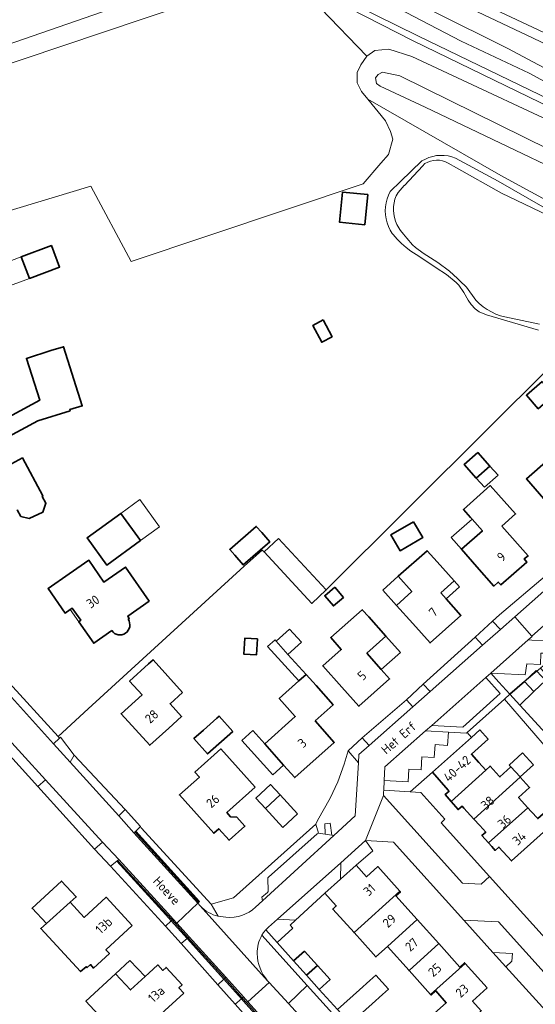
# Model space of a CAD drawing. Header units: metres. Extents: x 178952 to 185583, y 415201 to 419317.
# Tile 52 of 165: x 181746 to 181846, y 417140 to 417332. Entities that reach past the tile are written whole.
import ezdxf
from ezdxf.enums import TextEntityAlignment as Align

# ---------------------------------------------------------------- set-up
doc = ezdxf.new("R2010")
doc.units = ezdxf.units.M
for name, color, linetype, lineweight in [('B-XX-GR-BEPLANTING_CULTUUR_BODEMBEDEKKER-GV', 253, 'Continuous', 18), ('B-XX-GR-BEPLANTING_CULTUUR_HEESTERS-GV', 253, 'Continuous', 18), ('B-XX-GR-BOUWLAND-GV', 253, 'Continuous', 13), ('B-XX-GR-GRAS-GV', 253, 'Continuous', 13), ('B-XX-GR-HAAG-GV', 253, 'Continuous', 13), ('B-XX-GR-HOUTOPSTAND_LOOF-GV', 253, 'Continuous', 13), ('B-XX-OG-BEBOUWING-GV', 252, 'Continuous', 35), ('B-XX-OG-BEBOUWING-T18', 252, 'Continuous', 18), ('B-XX-OG-BEBOUWING_OVERBOUWING-GV', 252, 'Continuous', 18), ('B-XX-OG-BEBOUWING_SCHUUR-GV', 252, 'Continuous', 35), ('B-XX-OG-TERREIN_CULTUURSCHEIDING-GV', 253, 'Continuous', 18), ('B-XX-OG-TERREIN_ERF-GV', 253, 'Continuous', 18), ('B-XX-OG-TERREIN_ONBEGROEID-GV', 253, 'Continuous', 18), ('B-XX-OG-TOPOGRAFIE-T18', 253, 'Continuous', 18), ('B-XX-OG-WATER-GV', 253, 'Continuous', 18), ('B-XX-OG-WATER_SLOOT-GV', 253, 'Continuous', 18), ('B-XX-OG-WEG-GV', 253, 'Continuous', 18), ('B-XX-VH-GOOT-G', 253, 'Continuous', 18), ('B-XX-VH-VERHARDING_ASFALT-GV', 251, 'Continuous', 18), ('B-XX-VH-VERHARDING_BEDRIJFSVLOERPLAAT-GV', 251, 'Continuous', 18), ('B-XX-VH-VERHARDING_BETONSTRAATSTEEN-GV', 251, 'Continuous', 18), ('B-XX-VH-VERHARDING_STRAATBAKSTEEN-GV', 251, 'Continuous', 18), ('B-XX-VH-VERHARDING_TEGEL-GV', 251, 'Continuous', 18)]:
    doc.layers.add(name, color=color, linetype=linetype, lineweight=lineweight)
doc.styles.add('NLCS-ISO-M-T18', font='NLCS-ISO.ttf', dxfattribs={"height": 1.8})

msp = doc.modelspace()

# ---------------------------------------------------------------- linework, layer by layer
at = {"layer": 'B-XX-GR-BEPLANTING_CULTUUR_BODEMBEDEKKER-GV'}
msp.add_lwpolyline([(181837.54, 417204.499), (181839.097, 417202.755), (181841.228, 417200.368), (181844.052, 417202.873), (181846.481, 417204.853), (181847.201, 417205.44), (181852.39, 417210.13), (181857.608, 417214.846), (181860.016, 417216.973), (181860.056, 417218.861), (181853.943, 417219.172), (181852.33, 417217.775), (181845.507, 417211.651), (181845.554, 417211.597), (181844.799, 417210.928), (181845.472, 417210.912), (181849.563, 417210.818), (181849.506, 417208.343), (181847.247, 417208.382), (181847.142, 417206.19), (181844.517, 417206.263), (181844.163, 417204.12), (181838.831, 417204.425)], close=True, dxfattribs=at)
at = {"layer": 'B-XX-GR-BEPLANTING_CULTUUR_HEESTERS-GV'}
for points in [[(181847.257, 417219.927), (181849.373, 417221.814), (181848.053, 417223.32), (181839.203, 417215.818), (181837.846, 417214.568), (181839.371, 417212.96), (181842.184, 417215.445)], [(181835.919, 417209.91), (181834.497, 417211.452), (181824.365, 417202.337), (181825.716, 417200.897)], [(181839.319, 417200.51), (181836.553, 417203.625), (181826.029, 417194.304), (181832.044, 417193.944)], [(181822.363, 417197.935), (181821.137, 417199.311), (181812.474, 417191.902), (181813.833, 417190.399)], [(181811.761, 417187.062), (181809.806, 417189.355), (181809.008, 417186.777), (181807.791, 417183.323), (181806.302, 417180.189), (181803.84, 417175.815), (181803.461, 417175.141), (181803.987, 417173.336), (181805.31, 417173.149), (181805.232, 417175.185), (181806.272, 417175.28), (181806.599, 417172.967), (181806.976, 417172.914), (181811.108, 417176.705)], [(181814.556, 417169.92), (181813.179, 417171.962), (181808.32, 417167.622), (181808.301, 417164.401), (181811.336, 417167.135)], [(181798.479, 417155.456), (181799.545, 417156.432), (181796.012, 417156.629), (181794.261, 417155.095), (181793.742, 417154.552), (181795.973, 417152.076), (181799.01, 417154.897)]]:
    msp.add_lwpolyline(points, close=True, dxfattribs=at)
for points in [[(181793.001, 417153.505, 0.1367489), (181792.08, 417149.929)], [(181792.08, 417149.929, 0.1756428), (181794.127, 417144.673)]]:
    msp.add_lwpolyline(points, format="xyb", dxfattribs=at)
msp.add_lwpolyline([(181794.127, 417144.673), (181794.439, 417144.329), (181798.165, 417140.226), (181801.821, 417143.743), (181793.001, 417153.505)], dxfattribs=at)
at = {"layer": 'B-XX-GR-BOUWLAND-GV'}
msp.add_lwpolyline([(181624.036, 417342.727), (181660.284, 417297.88), (181789.004, 417342.462)], dxfattribs=at)
at = {"layer": 'B-XX-GR-GRAS-GV'}
msp.add_lwpolyline([(181794.27, 417337.576), (181788.805, 417344.673), (181776.412, 417350.223), (181789.004, 417342.462), (181660.284, 417297.88), (181624.036, 417342.727), (181617.533, 417352.351), (181613.047, 417361.772), (181615.893, 417355.051), (181624.613, 417337.075), (181627.716, 417330.679), (181678.273, 417274.602), (181731.59, 417290.676), (181723.034, 417315.937), (181785.713, 417337.127), (181789.323, 417337.792)], close=True, dxfattribs=at)
at = {"layer": 'B-XX-GR-HAAG-GV'}
for points in [[(181833.754, 417191.994), (181832.93, 417192.923), (181832.78, 417192.788), (181829.254, 417193.008), (181829.078, 417190.423), (181826.671, 417190.57), (181826.516, 417188.072), (181824.111, 417188.206), (181823.972, 417185.692), (181821.574, 417185.829), (181821.428, 417183.317), (181816.793, 417183.589), (181816.689, 417181.69), (181821.849, 417181.371), (181826.16, 417185.2)], [(181841.721, 417149.948), (181837.899, 417150.172), (181840.427, 417147.395), (181841.623, 417148.455)]]:
    msp.add_lwpolyline(points, close=True, dxfattribs=at)
at = {"layer": 'B-XX-GR-HOUTOPSTAND_LOOF-GV'}
msp.add_lwpolyline([(181817.047, 417311.868), (181813.629, 417316.095), (181812.398, 417317.583), (181811.557, 417319.243), (181811.521, 417321.287), (181812.208, 417322.787), (181813.386, 417324.446), (181804.405, 417333.774), (181800.067, 417336.093), (181794.27, 417337.576), (181789.323, 417337.792), (181785.713, 417337.127), (181723.034, 417315.937), (181731.59, 417290.676), (181759.723, 417299.157), (181767.597, 417284.518), (181812.693, 417299.607), (181816.145, 417303.631), (181817.621, 417305.351), (181818.464, 417308.338), (181818.033, 417309.825)], close=True, dxfattribs=at)
at = {"layer": 'B-XX-OG-BEBOUWING-GV'}
for points in [[(181752.097, 417287.642), (181746.209, 417285.45), (181747.793, 417281.246), (181753.664, 417283.432)], [(181861.106, 417246.814), (181853.771, 417255.126), (181848.523, 417250.495), (181849.031, 417249.92), (181848.754, 417249.552), (181848.572, 417248.995), (181848.456, 417248.352), (181848.405, 417247.539), (181848.462, 417246.987), (181848.662, 417245.981), (181844.416, 417242.257), (181848.664, 417237.414), (181851.961, 417233.655), (181856.394, 417237.543), (181856.12, 417237.843), (181855.264, 417238.781), (181857.538, 417240.771), (181856.114, 417242.372)], [(181835.007, 417247.403), (181832.36, 417245.071), (181834.692, 417242.424), (181837.339, 417244.756)], [(181839.662, 417233.052), (181842.33, 417235.452), (181838.985, 417239.169), (181837.374, 417240.959), (181832.18, 417236.284), (181833.572, 417234.737), (181833.87, 417234.406), (181835.877, 417232.176), (181831.788, 417228.599), (181834.786, 417225.171), (181838.078, 417221.407), (181838.951, 417222.171), (181839.474, 417221.629), (181844.532, 417226.086), (181844.007, 417226.686), (181844.768, 417227.308)], [(181765.563, 417235.535), (181759.018, 417230.773), (181762.855, 417225.499), (181769.4, 417230.261)], [(181794.519, 417230.028), (181792.973, 417231.795), (181791.903, 417233.017), (181786.759, 417228.515), (181787.714, 417227.424), (181789.375, 417225.526)], [(181796.262, 417230.667), (181793.428, 417228.043), (181802.694, 417218.038), (181805.528, 417220.662)], [(181827.78, 417220.082), (181830.402, 417222.415), (181827.079, 417226.151), (181825.108, 417228.282), (181819.501, 417223.309), (181822.15, 417220.322), (181819.152, 417217.663), (181822.368, 417214.103), (181825.692, 417210.368), (181831.682, 417215.697), (181828.801, 417218.934)], [(181813.384, 417208.352), (181817.114, 417211.681), (181813.784, 417215.411), (181812.507, 417216.819), (181806.383, 417211.388), (181808.439, 417209.071), (181804.847, 417205.885), (181808.536, 417201.774), (181811.866, 417198.044), (181817.832, 417203.368), (181816.185, 417205.213)], [(181777.585, 417200.729), (181771.85, 417207.068), (181770.99, 417206.3), (181767.289, 417202.938), (181769.698, 417200.287), (181765.627, 417196.589), (181771.209, 417190.443), (181774.909, 417193.805), (181777.376, 417196.05), (181775.142, 417198.519)], [(181803.34, 417195.204), (181806.855, 417198.32), (181803.537, 417202.061), (181801.582, 417204.219), (181800.162, 417202.96), (181800.169, 417202.953), (181796.367, 417199.547), (181799.496, 417196.054), (181793.551, 417190.729), (181797.236, 417186.583), (181799.39, 417184.165), (181807.08, 417191.017)], [(181787.35, 417193.147), (181784.69, 417196.128), (181784.225, 417195.713), (181781.62, 417193.388), (181779.78, 417191.747), (181782.44, 417188.766)], [(181835.208, 417187.091), (181833.734, 417188.718), (181836.979, 417191.659), (181835.379, 417193.448), (181833.754, 417191.994), (181826.16, 417185.2), (181829.22, 417181.745), (181829.4, 417181.541), (181828.64, 417180.891), (181829.786, 417179.549), (181836.534, 417185.629)], [(181791.722, 417182.288), (181788.392, 417186.017), (181785.027, 417189.741), (181783.719, 417188.563), (181779.99, 417185.232), (181780.853, 417184.254), (181776.975, 417180.802), (181783.645, 417173.335), (181784.628, 417174.216), (181786.628, 417171.977), (181789.701, 417174.736), (181788.129, 417176.496), (181786.929, 417176.563), (181786.22, 417177.375)], [(181843.2, 417184.274), (181843.188, 417184.287), (181841.426, 417186.231), (181839.285, 417184.29), (181839.158, 417184.431), (181837.378, 417186.394), (181836.534, 417185.629), (181829.786, 417179.549), (181831.15, 417177.952), (181831.91, 417178.601), (181832.233, 417178.248), (181834.23, 417176.066)], [(181844.737, 417178.29), (181842.918, 417180.297), (181845.052, 417182.23), (181844.413, 417182.935), (181843.2, 417184.274), (181834.23, 417176.066), (181835.348, 417174.843), (181836.53, 417173.552), (181835.78, 417172.891), (181837.064, 417171.448)], [(181850.611, 417176.096), (181848.778, 417178.119), (181846.644, 417176.185), (181845.364, 417177.598), (181844.737, 417178.29), (181837.064, 417171.448), (181837.688, 417170.746), (181838.35, 417170.002), (181839.1, 417170.662), (181841.51, 417167.971), (181845.24, 417171.301), (181847.776, 417173.565)], [(181819.837, 417162.07), (181815.527, 417166.859), (181813.35, 417164.898), (181811.336, 417167.135), (181808.301, 417164.401), (181805.265, 417161.668), (181807.473, 417159.216), (181806.796, 417158.607), (181810.93, 417154.017)], [(181755.745, 417159.909), (181756.898, 417160.976), (181754.051, 417164.051), (181748.335, 417158.759), (181751.101, 417155.771)], [(181823.181, 417156.568), (181819.049, 417161.16), (181819.937, 417161.958), (181819.837, 417162.07), (181810.93, 417154.017), (181814.176, 417150.413), (181815.182, 417149.297), (181817.411, 417151.304), (181817.417, 417151.298)], [(181767.796, 417155.4), (181762.704, 417160.9), (181758.463, 417156.974), (181755.745, 417159.909), (181751.101, 417155.771), (181749.997, 417154.811), (181757.748, 417146.453), (181758.853, 417147.395), (181759.02, 417147.215), (181759.666, 417147.813), (181760.292, 417147.132), (181763.354, 417149.958), (181762.689, 417150.678)], [(181827.4, 417151.88), (181823.181, 417156.568), (181817.417, 417151.298), (181821.621, 417146.629)], [(181832.5, 417148.041), (181832.4, 417148.152), (181831.491, 417147.333), (181827.4, 417151.88), (181821.621, 417146.629), (181825.81, 417141.977)], [(181801.287, 417150.42), (181799.178, 417148.52), (181801.687, 417145.735), (181803.796, 417147.636)], [(181836.809, 417143.253), (181832.5, 417148.041), (181825.81, 417141.977), (181825.902, 417141.875), (181826.794, 417142.678), (181828.848, 417140.397), (181826.582, 417138.356), (181830.394, 417134.123), (181835.651, 417138.82), (181833.965, 417140.694)], [(181777.843, 417142.216), (181776.865, 417143.289), (181777.497, 417143.877), (181774.381, 417147.258), (181773.734, 417146.662), (181772.759, 417147.728), (181771.028, 417146.145), (181770.296, 417145.476), (181767.438, 417142.863), (181764.539, 417145.997), (181758.805, 417140.694), (181762.947, 417136.216), (181766.07, 417137.304), (181768.967, 417134.126)], [(181803.796, 417147.636), (181801.687, 417145.735), (181804.161, 417142.99), (181806.27, 417144.89)], [(181816.46, 417141.982), (181817.611, 417143.015), (181815.172, 417145.734), (181814.02, 417144.702), (181811.99, 417142.881), (181807.715, 417139.046), (181810.161, 417136.331), (181814.43, 417140.161)]]:
    msp.add_lwpolyline(points, close=True, dxfattribs=at)
for points in [[(181742.986, 417250.014), (181749.467, 417253.514), (181755.72, 417255.512), (181755.654, 417255.719), (181758.077, 417256.432), (181754.436, 417267.943), (181751.98, 417267.216), (181747.217, 417265.694), (181749.822, 417257.544), (181732.915, 417248.421)], [(181745.454, 417236.241), (181746.15, 417234.947), (181747.782, 417234.535), (181750.431, 417235.805), (181751.009, 417237.545), (181750.305, 417238.86), (181750.427, 417238.926), (181746.436, 417246.316), (181744.35, 417245.19)], [(181771.118, 417218.468), (181766.484, 417225.096), (181762.306, 417222.176), (181759.328, 417226.437), (181755.52, 417223.786), (181751.421, 417220.922), (181754.745, 417216.167), (181755.717, 417216.847), (181756.097, 417217.112), (181757.782, 417214.765), (181757.395, 417214.482), (181760.306, 417210.303), (181763.802, 417212.74)], [(181766.992, 417214.962), (181767.227, 417215.126), (181766.935, 417215.543), (181771.118, 417218.468)]]:
    msp.add_lwpolyline(points, dxfattribs=at)
msp.add_lwpolyline([(181763.802, 417212.74, 0.9955748), (181766.992, 417214.962)], format="xyb", dxfattribs=at)
at = {"layer": 'B-XX-OG-BEBOUWING_OVERBOUWING-GV'}
for points in [[(181746.209, 417285.45), (181741.881, 417283.839), (181743.448, 417279.629), (181747.793, 417281.246)], [(181838.908, 417242.975), (181837.339, 417244.756), (181834.692, 417242.424), (181836.261, 417240.643)], [(181769.248, 417238.216), (181765.563, 417235.535), (181769.4, 417230.261), (181773.085, 417232.942)], [(181835.877, 417232.176), (181833.87, 417234.406), (181829.813, 417230.857), (181831.788, 417228.599)], [(181819.501, 417223.309), (181816.487, 417220.636), (181819.152, 417217.663), (181822.15, 417220.322)], [(181831.423, 417221.267), (181830.402, 417222.415), (181827.78, 417220.082), (181828.801, 417218.934)], [(181756.097, 417217.112), (181755.717, 417216.847), (181757.395, 417214.482), (181757.782, 417214.765)], [(181798.393, 417213.032), (181795.786, 417210.671), (181798.054, 417208.114), (181800.687, 417210.499)], [(181819.95, 417208.505), (181817.114, 417211.681), (181813.384, 417208.352), (181816.185, 417205.213)], [(181798.054, 417208.114), (181795.786, 417210.671), (181795.554, 417210.928), (181794.121, 417209.629), (181800.169, 417202.953), (181801.582, 417204.219)], [(181846.481, 417204.853), (181846.347, 417204.998), (181844.052, 417202.873), (181845.869, 417200.911), (181848.164, 417203.036)], [(181793.551, 417190.729), (181791.245, 417193.303), (181789.1, 417191.381), (181795.106, 417184.675), (181797.236, 417186.583)], [(181845.791, 417186.645), (181843.671, 417188.963), (181841.088, 417186.6), (181841.426, 417186.231), (181843.188, 417184.287)], [(181796.57, 417180.798), (181793.703, 417178.144), (181797.086, 417174.489), (181799.953, 417177.143)], [(181767.333, 417148.582), (181764.539, 417145.997), (181767.438, 417142.863), (181770.296, 417145.476)]]:
    msp.add_lwpolyline(points, close=True, dxfattribs=at)
at = {"layer": 'B-XX-OG-BEBOUWING_SCHUUR-GV'}
for points in [[(181813.597, 417297.536), (181808.682, 417298.033), (181808.091, 417292.184), (181813.006, 417291.688)], [(181804.915, 417273.16), (181802.89, 417272.074), (181804.636, 417268.819), (181806.661, 417269.905)], [(181847.479, 417261.162), (181844.435, 417258.529), (181846.724, 417255.882), (181849.768, 417258.515)], [(181822.48, 417233.928), (181818.071, 417231.372), (181819.859, 417228.288), (181824.268, 417230.844)], [(181807.193, 417221.173), (181805.236, 417219.512), (181806.897, 417217.555), (181808.854, 417219.216)], [(181792.139, 417211.144), (181789.658, 417211.276), (181789.493, 417208.18), (181791.974, 417208.048)], [(181845.869, 417200.911), (181844.052, 417202.873), (181841.228, 417200.368), (181843.126, 417198.272)], [(181793.703, 417178.144), (181796.57, 417180.798), (181794.705, 417182.813), (181791.838, 417180.159)]]:
    msp.add_lwpolyline(points, close=True, dxfattribs=at)
at = {"layer": 'B-XX-OG-TERREIN_CULTUURSCHEIDING-GV'}
for points in [[(181822.397, 417327.459), (181788.805, 417344.673), (181794.27, 417337.576), (181800.067, 417336.093), (181804.405, 417333.774), (181813.386, 417324.446), (181814.935, 417325.526), (181817.708, 417325.833), (181822.124, 417324.374), (181858.528, 417307.436), (181875.18, 417300.426), (181878.375, 417300.228), (181879.407, 417300.475), (181883.976, 417301.569), (181886.611, 417301.86), (181884.938, 417302.494), (181882.285, 417302.552), (181880.647, 417302.286), (181878.6, 417301.493), (181877.339, 417301.309), (181874.447, 417302.09), (181869.207, 417304.5), (181847.132, 417315.472)], [(181743.222, 417203.332), (181742.79, 417202.672), (181742.647, 417202.205), (181742.545, 417201.719), (181752.458, 417190.762), (181753.653, 417191.833), (181753.405, 417192.177)], [(181737.084, 417198.873), (181735.204, 417198.131), (181736.71, 417196.471), (181749.451, 417182.424), (181750.937, 417183.751)], [(181756.54, 417188.513), (181755.729, 417187.146), (181765.173, 417176.706), (181766.44, 417177.959)], [(181764.775, 417167.904), (181763.597, 417166.964), (181774.292, 417155.252), (181775.366, 417156.328), (181774.34, 417157.464)], [(181778.452, 417152.898), (181777.297, 417151.914), (181784.425, 417143.857), (181785.589, 417144.965)], [(181796.56, 417132.771), (181789.899, 417140.175), (181789.014, 417141.158), (181787.781, 417140.086), (181796.483, 417130.291), (181801.565, 417124.467), (181808.437, 417117.679), (181809.461, 417118.56)]]:
    msp.add_lwpolyline(points, close=True, dxfattribs=at)
for points in [[(181858.528, 417307.436), (181822.124, 417324.374), (181817.708, 417325.833), (181814.935, 417325.526), (181813.386, 417324.446), (181812.208, 417322.787), (181811.521, 417321.287), (181811.557, 417319.243), (181812.398, 417317.583), (181813.629, 417316.095), (181839.442, 417301.249), (181857.691, 417291.356)], [(181848.88, 417306.324), (181819.854, 417320.616), (181816.461, 417321.328), (181815.605, 417320.871), (181815.112, 417320.222), (181815.255, 417319.143), (181816.004, 417318.636), (181824.764, 417314.564), (181867.076, 417294.338)], [(181867.076, 417294.338), (181824.764, 417314.564), (181816.004, 417318.636), (181815.255, 417319.143), (181815.112, 417320.222), (181815.605, 417320.871), (181816.461, 417321.328), (181819.854, 417320.616), (181848.88, 417306.324)], [(181793.006, 417160.899), (181794.112, 417161.807), (181794.226, 417162.002), (181794.181, 417164.652), (181794.27, 417164.81), (181803.765, 417173.25), (181803.987, 417173.336), (181803.461, 417175.141), (181787.502, 417160.762), (181783.147, 417159.558), (181784.511, 417157.201), (181786.009, 417157.012)], [(181769.548, 417174.383), (181769.406, 417174.625), (181768.503, 417173.77), (181780.899, 417160.067), (181780.528, 417159.732), (181781.013, 417159.196)], [(181784.511, 417157.201), (181783.147, 417159.558), (181769.548, 417174.383)], [(181791.788, 417158.98), (181793.101, 417160.185), (181793.006, 417160.899)]]:
    msp.add_lwpolyline(points, dxfattribs=at)
for points in [[(181781.013, 417159.196, 0.1443664), (181784.511, 417157.201)], [(181786.009, 417157.012, 0.2232061), (181791.788, 417158.98)]]:
    msp.add_lwpolyline(points, format="xyb", dxfattribs=at)
at = {"layer": 'B-XX-OG-TERREIN_ERF-GV'}
for points in [[(181857.691, 417291.356), (181839.442, 417301.249), (181813.629, 417316.095), (181817.047, 417311.868), (181818.033, 417309.825), (181818.464, 417308.338), (181817.621, 417305.351), (181816.145, 417303.631), (181812.693, 417299.607), (181767.597, 417284.518), (181759.723, 417299.157), (181731.59, 417290.676)], [(181846.804, 417271.164), (181836.651, 417274.138), (181835.268, 417274.741), (181834.439, 417275.343), (181833.682, 417276.133), (181833.086, 417277.036), (181832.296, 417278.515), (181831.262, 417279.922), (181830.791, 417280.436), (181828.913, 417282.011), (181826.856, 417283.32), (181823.306, 417285.708), (181822.982, 417285.9), (181821.989, 417286.547), (181821.043, 417287.259), (181820.147, 417288.034), (181819.305, 417288.868), (181818.522, 417289.756), (181818.36, 417289.979), (181817.946, 417290.642), (181817.602, 417291.344), (181817.33, 417292.077), (181817.135, 417292.835), (181817.018, 417293.609), (181816.98, 417294.391), (181817.021, 417295.173), (181817.141, 417295.947), (181817.34, 417296.705), (181817.614, 417297.439), (181817.961, 417298.141), (181819.944, 417300.055), (181824.123, 417304.088), (181824.786, 417304.454), (181825.485, 417304.748), (181826.21, 417304.967), (181826.954, 417305.109), (181827.709, 417305.171), (181828.467, 417305.153), (181829.218, 417305.056), (181829.955, 417304.88), (181830.669, 417304.627), (181838.941, 417300.176), (181856.279, 417290.138)], [(181743.222, 417203.332), (181753.405, 417192.177), (181759.252, 417197.531), (181789.556, 417225.278), (181793.029, 417228.422), (181793.428, 417228.043), (181796.262, 417230.667), (181805.528, 417220.662), (181837.161, 417252.252), (181859.686, 417274.581)], [(181859.686, 417274.581), (181837.161, 417252.252), (181805.528, 417220.662), (181802.694, 417218.038), (181793.428, 417228.043), (181793.029, 417228.422), (181789.556, 417225.278), (181759.252, 417197.531), (181753.405, 417192.177), (181753.653, 417191.833), (181753.846, 417192.006), (181756.54, 417188.513), (181766.44, 417177.959), (181769.406, 417174.625), (181769.548, 417174.383), (181783.147, 417159.558), (181787.502, 417160.762), (181803.461, 417175.141), (181803.84, 417175.815), (181806.302, 417180.189), (181807.791, 417183.323), (181809.008, 417186.777), (181809.806, 417189.355), (181812.474, 417191.902), (181821.137, 417199.311), (181824.365, 417202.337), (181834.497, 417211.452), (181837.846, 417214.568), (181839.203, 417215.818), (181848.053, 417223.32)], [(181732.915, 417248.421), (181749.822, 417257.544), (181747.217, 417265.694), (181751.98, 417267.216), (181754.436, 417267.943), (181758.077, 417256.432), (181755.654, 417255.719), (181755.72, 417255.512), (181749.467, 417253.514), (181742.986, 417250.014)], [(181744.35, 417245.19), (181746.436, 417246.316), (181750.427, 417238.926), (181750.305, 417238.86), (181751.009, 417237.545), (181750.431, 417235.805), (181747.782, 417234.535), (181746.15, 417234.947), (181745.454, 417236.241)], [(181755.717, 417216.847), (181754.745, 417216.167), (181751.421, 417220.922), (181755.52, 417223.786), (181759.328, 417226.437), (181762.306, 417222.176), (181766.484, 417225.096), (181771.118, 417218.468), (181766.935, 417215.543), (181767.227, 417215.126), (181766.992, 417214.962)], [(181763.802, 417212.74), (181760.306, 417210.303), (181757.395, 417214.482), (181757.782, 417214.765), (181756.097, 417217.112), (181755.717, 417216.847)], [(181849.088, 417189.028), (181840.2, 417199.445), (181832.93, 417192.923), (181833.754, 417191.994), (181835.379, 417193.448), (181836.979, 417191.659), (181833.734, 417188.718), (181835.208, 417187.091), (181836.534, 417185.629), (181837.378, 417186.394), (181839.158, 417184.431), (181839.285, 417184.29), (181841.426, 417186.231), (181843.188, 417184.287), (181843.2, 417184.274), (181844.413, 417182.935), (181845.052, 417182.23), (181842.918, 417180.297), (181844.737, 417178.29), (181845.364, 417177.598), (181846.644, 417176.185)], [(181796.483, 417130.291), (181787.781, 417140.086), (181784.425, 417143.857), (181777.297, 417151.914), (181774.292, 417155.252), (181763.597, 417166.964), (181760.485, 417170.259), (181749.451, 417182.424), (181736.71, 417196.471)], [(181847.776, 417173.565), (181845.24, 417171.301), (181841.51, 417167.971), (181839.1, 417170.662), (181838.35, 417170.002), (181837.688, 417170.746), (181837.064, 417171.448), (181835.78, 417172.891), (181836.53, 417173.552), (181835.348, 417174.843), (181834.23, 417176.066), (181832.233, 417178.248), (181831.91, 417178.601), (181831.15, 417177.952), (181829.786, 417179.549), (181828.64, 417180.891), (181829.4, 417181.541), (181829.22, 417181.745), (181826.16, 417185.2), (181821.849, 417181.371), (181823.929, 417181.243), (181828.58, 417176.05), (181827.85, 417175.383), (181837.264, 417164.954), (181856.534, 417143.629)], [(181848.187, 417138.832), (181840.427, 417147.395), (181837.899, 417150.172), (181832.251, 417156.439), (181818.566, 417171.613), (181813.179, 417171.962), (181814.556, 417169.92), (181811.336, 417167.135), (181813.35, 417164.898), (181815.527, 417166.859), (181819.837, 417162.07), (181819.937, 417161.958), (181819.049, 417161.16), (181823.181, 417156.568), (181827.4, 417151.88), (181831.491, 417147.333), (181832.4, 417148.152), (181832.5, 417148.041), (181836.809, 417143.253), (181833.965, 417140.694), (181835.651, 417138.82)], [(181826.582, 417138.356), (181828.848, 417140.397), (181826.794, 417142.678), (181825.902, 417141.875), (181825.81, 417141.977), (181821.621, 417146.629), (181817.417, 417151.298), (181817.411, 417151.304), (181815.182, 417149.297), (181814.176, 417150.413), (181810.93, 417154.017), (181806.796, 417158.607), (181807.473, 417159.216), (181805.265, 417161.668), (181799.545, 417156.432), (181798.479, 417155.456), (181799.01, 417154.897), (181795.973, 417152.076), (181799.178, 417148.52), (181801.287, 417150.42), (181803.796, 417147.636), (181806.27, 417144.89), (181804.161, 417142.99), (181807.715, 417139.046), (181811.99, 417142.881), (181814.02, 417144.702), (181815.172, 417145.734), (181817.611, 417143.015), (181816.46, 417141.982), (181814.43, 417140.161), (181810.161, 417136.331)]]:
    msp.add_lwpolyline(points, dxfattribs=at)
for points in [[(181746.209, 417285.45), (181752.097, 417287.642), (181753.664, 417283.432), (181747.793, 417281.246)], [(181861.106, 417246.814), (181856.114, 417242.372), (181857.538, 417240.771), (181855.264, 417238.781), (181856.12, 417237.843), (181856.394, 417237.543), (181851.961, 417233.655), (181848.664, 417237.414), (181844.416, 417242.257), (181848.662, 417245.981), (181848.462, 417246.987), (181848.405, 417247.539), (181848.456, 417248.352), (181848.572, 417248.995), (181848.754, 417249.552), (181849.031, 417249.92), (181848.523, 417250.495), (181853.771, 417255.126)], [(181835.007, 417247.403), (181837.339, 417244.756), (181834.692, 417242.424), (181832.36, 417245.071)], [(181839.662, 417233.052), (181844.768, 417227.308), (181844.007, 417226.686), (181844.532, 417226.086), (181839.474, 417221.629), (181838.951, 417222.171), (181838.078, 417221.407), (181834.786, 417225.171), (181831.788, 417228.599), (181835.877, 417232.176), (181833.87, 417234.406), (181833.572, 417234.737), (181832.18, 417236.284), (181837.374, 417240.959), (181838.985, 417239.169), (181842.33, 417235.452)], [(181769.4, 417230.261), (181762.855, 417225.499), (181759.018, 417230.773), (181765.563, 417235.535)], [(181794.519, 417230.028), (181789.375, 417225.526), (181787.714, 417227.424), (181786.759, 417228.515), (181791.903, 417233.017), (181792.973, 417231.795)], [(181827.78, 417220.082), (181828.801, 417218.934), (181831.682, 417215.697), (181825.692, 417210.368), (181822.368, 417214.103), (181819.152, 417217.663), (181822.15, 417220.322), (181819.501, 417223.309), (181825.108, 417228.282), (181827.079, 417226.151), (181830.402, 417222.415)], [(181813.384, 417208.352), (181816.185, 417205.213), (181817.832, 417203.368), (181811.866, 417198.044), (181808.536, 417201.774), (181804.847, 417205.885), (181808.439, 417209.071), (181806.383, 417211.388), (181812.507, 417216.819), (181813.784, 417215.411), (181817.114, 417211.681)], [(181777.585, 417200.729), (181775.142, 417198.519), (181777.376, 417196.05), (181774.909, 417193.805), (181771.209, 417190.443), (181765.627, 417196.589), (181769.698, 417200.287), (181767.289, 417202.938), (181770.99, 417206.3), (181771.85, 417207.068)], [(181803.34, 417195.204), (181807.08, 417191.017), (181799.39, 417184.165), (181797.236, 417186.583), (181793.551, 417190.729), (181799.496, 417196.054), (181796.367, 417199.547), (181800.169, 417202.953), (181800.162, 417202.96), (181801.582, 417204.219), (181803.537, 417202.061), (181806.855, 417198.32)], [(181856.451, 417189.707), (181859.308, 417192.062), (181855.094, 417196.721), (181857.564, 417198.955), (181855.724, 417200.989), (181853.855, 417203.057), (181851.388, 417200.821), (181847.201, 417205.44), (181846.481, 417204.853), (181844.052, 417202.873), (181841.228, 417200.368), (181843.126, 417198.272), (181851.845, 417188.754), (181853.355, 417187.016), (181855.887, 417189.217)], [(181787.35, 417193.147), (181782.44, 417188.766), (181779.78, 417191.747), (181781.62, 417193.388), (181784.225, 417195.713), (181784.69, 417196.128)], [(181791.722, 417182.288), (181786.22, 417177.375), (181786.929, 417176.563), (181788.129, 417176.496), (181789.701, 417174.736), (181786.628, 417171.977), (181784.628, 417174.216), (181783.645, 417173.335), (181776.975, 417180.802), (181780.853, 417184.254), (181779.99, 417185.232), (181783.719, 417188.563), (181785.027, 417189.741), (181788.392, 417186.017)], [(181751.101, 417155.771), (181748.335, 417158.759), (181754.051, 417164.051), (181756.898, 417160.976), (181755.745, 417159.909), (181758.463, 417156.974), (181762.704, 417160.9), (181767.796, 417155.4), (181762.689, 417150.678), (181763.354, 417149.958), (181760.292, 417147.132), (181759.666, 417147.813), (181759.02, 417147.215), (181758.853, 417147.395), (181757.748, 417146.453), (181749.997, 417154.811)], [(181762.947, 417136.216), (181758.805, 417140.694), (181764.539, 417145.997), (181767.438, 417142.863), (181770.296, 417145.476), (181771.028, 417146.145), (181772.759, 417147.728), (181773.734, 417146.662), (181774.381, 417147.258), (181777.497, 417143.877), (181776.865, 417143.289), (181777.843, 417142.216), (181768.967, 417134.126), (181766.07, 417137.304)]]:
    msp.add_lwpolyline(points, close=True, dxfattribs=at)
msp.add_lwpolyline([(181766.992, 417214.962, -0.9955748), (181763.802, 417212.74)], format="xyb", dxfattribs=at)
at = {"layer": 'B-XX-OG-TERREIN_ONBEGROEID-GV'}
for points in [[(181833.754, 417191.994), (181832.93, 417192.923), (181832.78, 417192.788), (181829.254, 417193.008), (181829.078, 417190.423), (181826.671, 417190.57), (181826.516, 417188.072), (181824.111, 417188.206), (181823.972, 417185.692), (181821.574, 417185.829), (181821.428, 417183.317), (181816.793, 417183.589), (181816.689, 417181.69), (181821.849, 417181.371), (181826.16, 417185.2)], [(181841.721, 417149.948), (181837.899, 417150.172), (181840.427, 417147.395), (181841.623, 417148.455)]]:
    msp.add_lwpolyline(points, close=True, dxfattribs=at)
at = {"layer": 'B-XX-OG-WATER-GV', "flags": 128}
for points in [[(181794.849, 417342.46), (181823.346, 417328.39), (181854.926, 417313.119), (181872.034, 417304.738), (181874.41, 417304.005), (181876.432, 417303.693), (181879.403, 417304.041), (181878.674, 417305.045), (181878.294, 417305.003), (181877.463, 417304.985), (181876.634, 417305.046), (181875.815, 417305.186), (181875.013, 417305.405), (181874.236, 417305.7), (181854.039, 417316.239), (181844.965, 417321.171), (181831.736, 417327.371), (181805.729, 417340.987)], [(181851.639, 417292.041), (181839.607, 417297.795), (181830.87, 417302.728), (181829.222, 417303.658), (181828.69, 417303.917), (181828.128, 417304.101), (181827.546, 417304.208), (181826.955, 417304.236), (181826.365, 417304.184), (181825.788, 417304.053), (181825.234, 417303.846), (181824.713, 417303.565), (181824.61, 417303.498), (181824.272, 417303.135), (181820.722, 417299.333), (181820.686, 417299.283), (181819.467, 417297.972), (181819.136, 417297.326), (181818.878, 417296.647), (181818.696, 417295.944), (181818.592, 417295.225), (181818.568, 417294.499), (181818.624, 417293.775), (181818.759, 417293.061), (181818.972, 417292.367), (181819.26, 417291.7), (181819.431, 417291.38), (181819.824, 417290.769), (181819.979, 417290.564), (181820.525, 417289.873), (181821.152, 417289.038), (181822.261, 417287.775), (181822.87, 417287.28), (181824.375, 417286.179), (181827.188, 417284.345), (181829.46, 417282.655), (181831.038, 417281.212), (181831.459, 417280.746), (181832.758, 417279.506), (181834.581, 417277.009), (181835.269, 417276.34), (181836.011, 417275.731), (181836.801, 417275.186), (181837.633, 417274.708), (181838.502, 417274.301), (181839.403, 417273.968), (181840.223, 417273.736), (181846.986, 417272.336)]]:
    msp.add_lwpolyline(points, dxfattribs=at)
at = {"layer": 'B-XX-OG-WATER_SLOOT-GV'}
msp.add_lwpolyline([(181880.647, 417302.286), (181879.403, 417304.041), (181876.432, 417303.693), (181874.41, 417304.005), (181872.034, 417304.738), (181854.926, 417313.119), (181823.346, 417328.39), (181794.849, 417342.46), (181762.047, 417359.013), (181747.074, 417366.385), (181743.42, 417368.323), (181740.805, 417369.385), (181740.237, 417368.164), (181740.024, 417367.661), (181751.962, 417362.042), (181776.412, 417350.223), (181788.805, 417344.673), (181822.397, 417327.459), (181847.132, 417315.472), (181869.207, 417304.5), (181874.447, 417302.09), (181877.339, 417301.309), (181878.6, 417301.493)], close=True, dxfattribs=at)
for points in [[(181805.729, 417340.987), (181831.736, 417327.371), (181844.965, 417321.171), (181854.039, 417316.239), (181874.236, 417305.7), (181875.013, 417305.405), (181875.815, 417305.186), (181876.634, 417305.046), (181877.463, 417304.985), (181878.294, 417305.003), (181878.674, 417305.045), (181877.168, 417307.12), (181859.645, 417315.9), (181840.817, 417325.933), (181811.909, 417340.404)], [(181856.279, 417290.138), (181838.941, 417300.176), (181830.669, 417304.627), (181829.955, 417304.88), (181829.218, 417305.056), (181828.467, 417305.153), (181827.709, 417305.171), (181826.954, 417305.109), (181826.21, 417304.967), (181825.485, 417304.748), (181824.786, 417304.454), (181824.123, 417304.088), (181819.944, 417300.055), (181817.961, 417298.141), (181817.614, 417297.439), (181817.34, 417296.705), (181817.141, 417295.947), (181817.021, 417295.173), (181816.98, 417294.391), (181817.018, 417293.609), (181817.135, 417292.835), (181817.33, 417292.077), (181817.602, 417291.344), (181817.946, 417290.642), (181818.36, 417289.979), (181818.522, 417289.756), (181819.305, 417288.868), (181820.147, 417288.034), (181821.043, 417287.259), (181821.989, 417286.547), (181822.982, 417285.9), (181823.306, 417285.708), (181826.856, 417283.32), (181828.913, 417282.011), (181830.791, 417280.436), (181831.262, 417279.922), (181832.296, 417278.515), (181833.086, 417277.036), (181833.682, 417276.133), (181834.439, 417275.343), (181835.268, 417274.741), (181836.651, 417274.138), (181846.804, 417271.164)], [(181846.986, 417272.336), (181840.223, 417273.736), (181839.403, 417273.968), (181838.502, 417274.301), (181837.633, 417274.708), (181836.801, 417275.186), (181836.011, 417275.731), (181835.269, 417276.34), (181834.581, 417277.009), (181832.758, 417279.506), (181831.459, 417280.746), (181831.038, 417281.212), (181829.46, 417282.655), (181827.188, 417284.345), (181824.375, 417286.179), (181822.87, 417287.28), (181822.261, 417287.775), (181821.152, 417289.038), (181820.525, 417289.873), (181819.979, 417290.564), (181819.824, 417290.769), (181819.431, 417291.38), (181819.26, 417291.7), (181818.972, 417292.367), (181818.759, 417293.061), (181818.624, 417293.775), (181818.568, 417294.499), (181818.592, 417295.225), (181818.696, 417295.944), (181818.878, 417296.647), (181819.136, 417297.326), (181819.467, 417297.972), (181820.686, 417299.283), (181820.722, 417299.333), (181824.272, 417303.135), (181824.61, 417303.498), (181824.713, 417303.565), (181825.234, 417303.846), (181825.788, 417304.053), (181826.365, 417304.184), (181826.955, 417304.236), (181827.546, 417304.208), (181828.128, 417304.101), (181828.69, 417303.917), (181829.222, 417303.658), (181830.87, 417302.728), (181839.607, 417297.795), (181851.639, 417292.041)]]:
    msp.add_lwpolyline(points, dxfattribs=at)
at = {"layer": 'B-XX-OG-WEG-GV'}
for points in [[(181811.909, 417340.404), (181840.817, 417325.933), (181859.645, 417315.9)], [(182026.033, 417228.343), (182021.935, 417230.32), (182017.326, 417232.968), (182012.766, 417235.948), (182011.94, 417236.488), (182002.015, 417243.499), (181987.16, 417254.25), (181985.986, 417255.1), (181968.021, 417268.139), (181963.842, 417270.978), (181960.926, 417272.503), (181947.585, 417279.115), (181920.924, 417291.865), (181899.306, 417302.292), (181892.86, 417305.402), (181868.171, 417317.174), (181845.75, 417327.946), (181819.33, 417340.548)], [(181826.692, 417339.038), (181854.148, 417326.064)]]:
    msp.add_lwpolyline(points, dxfattribs=at)
at = {"layer": 'B-XX-VH-GOOT-G'}
for points in [[(181780.713, 417159.9), (181768.325, 417173.594)], [(181764.959, 417168.073), (181774.525, 417157.632), (181775.552, 417156.495), (181778.638, 417153.065), (181785.775, 417145.132), (181789.2, 417141.325), (181790.085, 417140.342), (181796.745, 417132.939), (181809.646, 417118.728), (181812.466, 417115.623), (181812.781, 417115.276), (181816.06, 417111.664), (181861.461, 417061.656), (181866.482, 417056.125), (181868.075, 417054.37), (181891.045, 417029.05), (181892.216, 417027.769)]]:
    msp.add_lwpolyline(points, dxfattribs=at)
at = {"layer": 'B-XX-VH-VERHARDING_ASFALT-GV'}
msp.add_lwpolyline([(181809.879, 417347.132), (181809.069, 417345.448), (181819.33, 417340.548), (181845.75, 417327.946), (181868.171, 417317.174), (181892.86, 417305.402), (181899.306, 417302.292), (181900.096, 417303.945), (181879.087, 417314.063), (181854.148, 417326.064), (181826.692, 417339.038)], close=True, dxfattribs=at)
for points in [[(181737.084, 417198.873), (181750.937, 417183.751), (181762.041, 417171.63), (181765.167, 417168.217), (181774.71, 417157.8), (181775.737, 417156.663), (181776.436, 417155.889), (181780.528, 417159.732), (181768.14, 417173.426), (181765.173, 417176.706), (181755.729, 417187.146), (181752.458, 417190.762), (181742.545, 417201.719)], [(181810.525, 417126.617), (181798.165, 417140.226), (181794.439, 417144.329), (181790.301, 417140.537), (181796.97, 417133.152)]]:
    msp.add_lwpolyline(points, dxfattribs=at)
at = {"layer": 'B-XX-VH-VERHARDING_BEDRIJFSVLOERPLAAT-GV'}
for points in [[(181753.846, 417192.006), (181753.653, 417191.833), (181752.458, 417190.762), (181755.729, 417187.146), (181756.54, 417188.513)], [(181766.44, 417177.959), (181765.173, 417176.706), (181768.14, 417173.426), (181768.503, 417173.77), (181769.406, 417174.625)], [(181806.272, 417175.28), (181805.232, 417175.185), (181805.31, 417173.149), (181806.599, 417172.967)], [(181762.041, 417171.63), (181760.485, 417170.259), (181763.597, 417166.964), (181764.775, 417167.904), (181765.167, 417168.217)], [(181775.366, 417156.328), (181774.292, 417155.252), (181777.297, 417151.914), (181778.452, 417152.898)], [(181785.589, 417144.965), (181784.425, 417143.857), (181787.781, 417140.086), (181789.014, 417141.158)]]:
    msp.add_lwpolyline(points, close=True, dxfattribs=at)
at = {"layer": 'B-XX-VH-VERHARDING_BETONSTRAATSTEEN-GV'}
for points in [[(181870.345, 417232.609), (181874.173, 417235.795), (181879.778, 417242.393), (181878.974, 417243.288), (181876.634, 417245.892), (181873.142, 417242.798), (181870.268, 417240.32), (181867.891, 417238.218), (181863.22, 417234.086), (181854.481, 417226.356), (181852.461, 417224.569), (181849.373, 417221.814), (181847.257, 417219.927), (181842.184, 417215.445), (181845.507, 417211.651), (181852.33, 417217.775), (181853.943, 417219.172), (181865.435, 417228.523)], [(181847.247, 417208.382), (181849.506, 417208.343), (181849.563, 417210.818), (181845.472, 417210.912), (181844.799, 417210.928), (181837.54, 417204.499), (181838.831, 417204.425), (181844.163, 417204.12), (181844.517, 417206.263), (181847.142, 417206.19)], [(181824.111, 417188.206), (181826.516, 417188.072), (181826.671, 417190.57), (181829.078, 417190.423), (181829.254, 417193.008), (181824.844, 417193.254), (181816.938, 417186.252), (181816.793, 417183.589), (181821.428, 417183.317), (181821.574, 417185.829), (181823.972, 417185.692)], [(181750.937, 417183.751), (181749.451, 417182.424), (181760.485, 417170.259), (181762.041, 417171.63)], [(181827.85, 417175.383), (181828.58, 417176.05), (181823.929, 417181.243), (181821.849, 417181.371), (181816.689, 417181.69), (181816.668, 417181.306), (181816.635, 417180.695), (181832.018, 417163.619), (181835.616, 417163.41), (181837.264, 417164.954)], [(181768.503, 417173.77), (181768.14, 417173.426), (181780.528, 417159.732), (181780.899, 417160.067)], [(181806.976, 417172.914), (181806.599, 417172.967), (181805.31, 417173.149), (181803.987, 417173.336), (181803.765, 417173.25), (181794.27, 417164.81), (181794.181, 417164.652), (181794.226, 417162.002), (181794.112, 417161.807), (181793.006, 417160.899), (181793.101, 417160.185)], [(181765.167, 417168.217), (181764.775, 417167.904), (181774.34, 417157.464), (181775.366, 417156.328), (181775.737, 417156.663), (181774.71, 417157.8)], [(181805.265, 417161.668), (181808.301, 417164.401), (181808.32, 417167.622), (181796.012, 417156.629), (181799.545, 417156.432)], [(181781.013, 417159.196), (181780.528, 417159.732), (181776.436, 417155.889), (181778.839, 417153.228), (181785.972, 417145.33), (181789.421, 417141.511), (181790.301, 417140.537), (181794.439, 417144.329), (181794.127, 417144.673)], [(181776.436, 417155.889), (181775.737, 417156.663), (181775.366, 417156.328), (181778.452, 417152.898), (181778.839, 417153.228)], [(181839.032, 417156.094), (181832.251, 417156.439), (181837.899, 417150.172), (181841.721, 417149.948), (181841.623, 417148.455), (181840.427, 417147.395), (181848.187, 417138.832), (181854.936, 417138.426)], [(181778.839, 417153.228), (181778.452, 417152.898), (181785.589, 417144.965), (181785.972, 417145.33)], [(181785.972, 417145.33), (181785.589, 417144.965), (181789.014, 417141.158), (181789.421, 417141.511)], [(181801.821, 417143.743), (181798.165, 417140.226), (181810.525, 417126.617), (181814.128, 417130.122)], [(181790.301, 417140.537), (181789.421, 417141.511), (181789.014, 417141.158), (181789.899, 417140.175), (181796.56, 417132.771), (181796.97, 417133.152)]]:
    msp.add_lwpolyline(points, close=True, dxfattribs=at)
for points in [[(181816.793, 417183.589), (181816.938, 417186.252), (181824.844, 417193.254), (181826.029, 417194.304), (181836.553, 417203.625), (181837.54, 417204.499), (181844.799, 417210.928), (181845.554, 417211.597), (181845.507, 417211.651), (181842.184, 417215.445), (181839.371, 417212.96), (181835.919, 417209.91), (181825.716, 417200.897), (181822.363, 417197.935), (181813.833, 417190.399), (181811.862, 417188.658), (181811.761, 417187.062), (181811.108, 417176.705), (181806.976, 417172.914), (181793.101, 417160.185), (181791.788, 417158.98)], [(181793.001, 417153.505), (181793.347, 417154.046), (181793.742, 417154.552), (181794.261, 417155.095), (181796.012, 417156.629), (181808.32, 417167.622), (181813.179, 417171.962), (181816.635, 417180.695), (181816.668, 417181.306), (181816.689, 417181.69), (181816.793, 417183.589)], [(181902.544, 417120.577), (181878.349, 417147.343), (181877.508, 417147.388), (181876.571, 417147.438), (181868.912, 417147.846), (181868.755, 417145.341), (181866.233, 417145.462), (181866.065, 417143.053), (181863.406, 417143.214), (181856.697, 417143.619), (181856.534, 417143.629), (181837.264, 417164.954), (181835.616, 417163.41), (181832.018, 417163.619), (181816.635, 417180.695), (181813.179, 417171.962), (181818.566, 417171.613), (181832.251, 417156.439), (181839.032, 417156.094), (181854.936, 417138.426)], [(181781.013, 417159.196), (181794.127, 417144.673)], [(181786.009, 417157.012), (181784.511, 417157.201)]]:
    msp.add_lwpolyline(points, dxfattribs=at)
for points in [[(181784.511, 417157.201, -0.1443664), (181781.013, 417159.196)], [(181791.788, 417158.98, -0.2232061), (181786.009, 417157.012)], [(181792.08, 417149.929, -0.1367489), (181793.001, 417153.505)], [(181794.127, 417144.673, -0.1756428), (181792.08, 417149.929)]]:
    msp.add_lwpolyline(points, format="xyb", dxfattribs=at)
at = {"layer": 'B-XX-VH-VERHARDING_STRAATBAKSTEEN-GV'}
for points in [[(181839.371, 417212.96), (181837.846, 417214.568), (181834.497, 417211.452), (181835.919, 417209.91)], [(181825.716, 417200.897), (181824.365, 417202.337), (181821.137, 417199.311), (181822.363, 417197.935)], [(181813.833, 417190.399), (181812.474, 417191.902), (181809.806, 417189.355), (181811.761, 417187.062), (181811.862, 417188.658)]]:
    msp.add_lwpolyline(points, close=True, dxfattribs=at)
at = {"layer": 'B-XX-VH-VERHARDING_TEGEL-GV'}
for points in [[(181824.844, 417193.254), (181829.254, 417193.008), (181832.78, 417192.788), (181832.93, 417192.923), (181840.2, 417199.445), (181841.228, 417200.368), (181839.097, 417202.755), (181837.54, 417204.499), (181836.553, 417203.625), (181839.319, 417200.51), (181832.044, 417193.944), (181826.029, 417194.304)], [(181856.667, 417183.206), (181855.549, 417184.492), (181853.355, 417187.016), (181851.845, 417188.754), (181843.126, 417198.272), (181841.228, 417200.368), (181840.2, 417199.445), (181849.088, 417189.028), (181852.672, 417185.184), (181870.883, 417165.451), (181875.438, 417160.474), (181876.536, 417161.389), (181867.492, 417171.353), (181865.574, 417173.488), (181862.366, 417177.063)]]:
    msp.add_lwpolyline(points, close=True, dxfattribs=at)
msp.add_lwpolyline([(181807.715, 417139.046), (181804.161, 417142.99), (181801.687, 417145.735), (181799.178, 417148.52), (181795.973, 417152.076), (181793.742, 417154.552), (181793.347, 417154.046), (181793.001, 417153.505), (181801.821, 417143.743), (181814.128, 417130.122)], dxfattribs=at)

# ---------------------------------------------------------------- texts
at = {"layer": 'B-XX-OG-BEBOUWING-T18', "style": 'NLCS-ISO-M-T18'}
for s, rotation, p in [('9', 41.4, (181839.556, 417227.099)), ('30', 34.9, (181760.161, 417218.39)), ('7', 41.7, (181826.302, 417216.332)), ('5', 41.8, (181812.459, 417204.001)), ('28', 42.2, (181771.578, 417196.061)), ('3', 41.7, (181800.848, 417190.888)), ('40-42', 42.5, (181830.96, 417185.894)), ('26', 41.8, (181783.467, 417179.612)), ('38', 42.5, (181836.899, 417179.261)), ('36', 42.5, (181840.142, 417175.622)), ('34', 42.5, (181843.031, 417172.347)), ('31', 42, (181813.902, 417162.337)), ('29', 42, (181817.791, 417156.316)), ('13b', 42.5, (181762.276, 417155.413)), ('27', 42, (181822.127, 417151.684)), ('25', 42, (181826.609, 417146.755)), ('13a', 42.5, (181772.479, 417142.033)), ('23', 42, (181831.927, 417142.72))]:
    msp.add_text(s, height=1.8, rotation=rotation, dxfattribs=at).set_placement(p, align=Align.MIDDLE_CENTER)
at = {"layer": 'B-XX-OG-TOPOGRAFIE-T18', "style": 'NLCS-ISO-M-T18'}
for s, rotation, p in [('Het Erf', 41.3, (181819.616, 417191.891)), ('Hoeve', 312.7, (181774.524, 417162.169))]:
    msp.add_text(s, height=1.8, rotation=rotation, dxfattribs=at).set_placement(p, align=Align.MIDDLE_CENTER)

doc.saveas('drawing.dxf')
